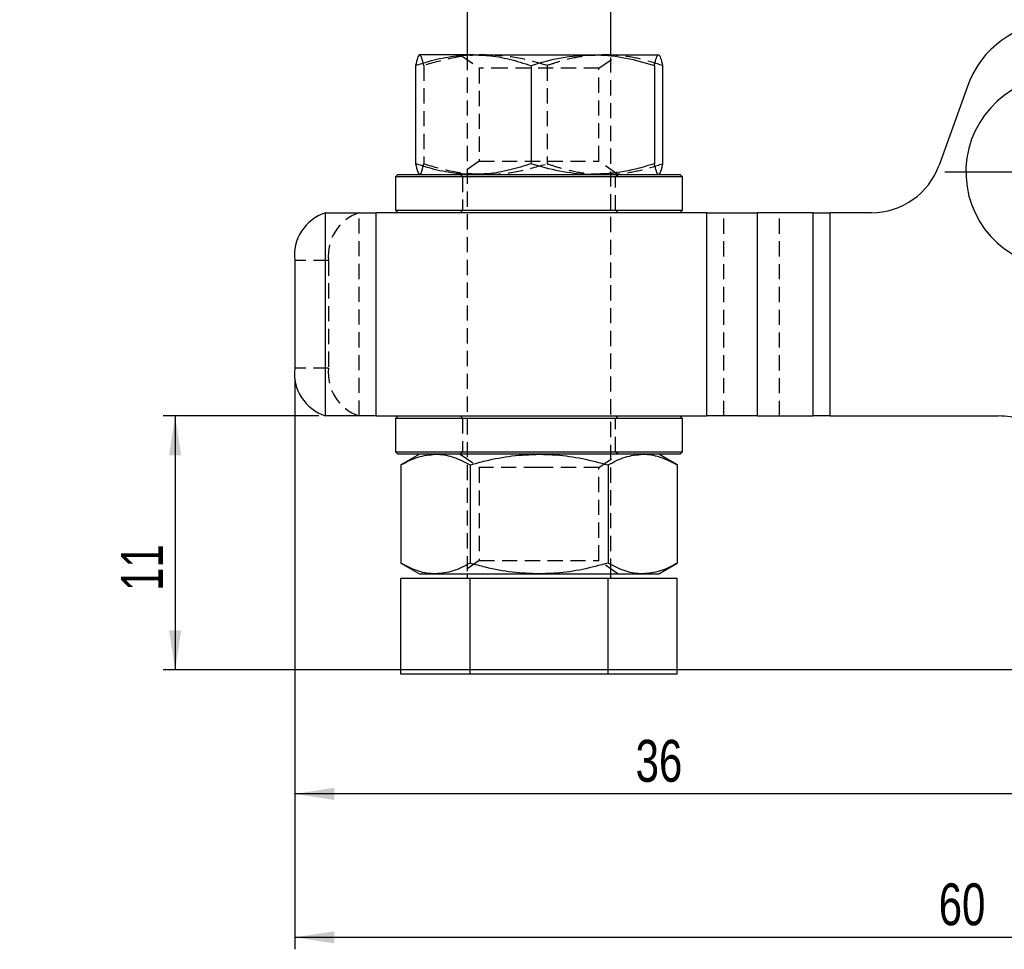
# Model space of a CAD drawing. Extents: x 23 to 201, y 8 to 142.
# Tile 7 of 28: x 23 to 64, y 54 to 93. Entities that reach past the tile are written whole.
import ezdxf

# ---------------------------------------------------------------- set-up
doc = ezdxf.new("R2010")
doc.units = 0
doc.header["$LTSCALE"] = 0.5
doc.linetypes.add('HIDDEN', pattern=[1.905, 1.27, -0.635])
doc.layers.get('0').update_dxf_attribs({"linetype": 'CONTINUOUS'})
doc.styles.add('SLDTEXTSTYLE0', font='TXT', dxfattribs={"width": 0.75})
doc.dimstyles.new('SLDDIMSTYLE0', dxfattribs={"dimtxt": 1.75, "dimasz": 1.651, "dimexe": 0, "dimexo": 0.0625, "dimgap": 0.4375, "dimtad": 1, "dimdec": 0, "dimrnd": 1e-09, "dimzin": 12, "dimtxsty": 'SLDTEXTSTYLE0', "dimsah": 1, "dimcen": 0.09, "dimazin": 3, "dimtfac": 1, "dimtdec": 0, "dimtofl": 0, "dimtmove": 0, "dimatfit": 3, "dimtolj": 1, "dimtzin": 12})
doc.dimstyles.new('SLDDIMSTYLE1', dxfattribs={"dimtxt": 1.75, "dimasz": 1.651, "dimexe": 0, "dimexo": 0.0625, "dimgap": 0.4375, "dimtad": 1, "dimdec": 0, "dimrnd": 1e-09, "dimzin": 12, "dimtxsty": 'SLDTEXTSTYLE0', "dimsah": 1, "dimcen": 0.09, "dimazin": 3, "dimtfac": 1, "dimtofl": 0, "dimtmove": 0, "dimatfit": 3, "dimtolj": 1, "dimtzin": 12})

# ---------------------------------------------------------------- blocks, each defined once
blk = doc.blocks.new('_D')
at = {"color": 179, "linetype": 'CONTINUOUS'}
for p, q in [((34.237, 78.107), (34.237, 54.307)), ((94.032, 65.494), (94.032, 54.307)), ((94.032, 54.807), (34.237, 54.807))]:
    blk.add_line(p, q, dxfattribs=at)
for points in [[(34.237, 54.807), (35.888, 54.553), (35.888, 55.061)], [(94.032, 54.807), (92.381, 55.061), (92.381, 54.553)]]:
    blk.add_solid(points, dxfattribs=at)
at = {"color": 179, "linetype": 'CONTINUOUS', "insert": (61.153, 57.063, 0.1), "char_height": 1.75, "attachment_point": 1, "style": 'SLDTEXTSTYLE0'}
blk.add_mtext('60', dxfattribs=at)
blk = doc.blocks.new('_D_1')
at = {"color": 179, "linetype": 'CONTINUOUS'}
for p, q in [((34.237, 78.107), (34.237, 60.307)), ((69.75, 65.494), (69.75, 60.307)), ((69.75, 60.807), (34.237, 60.807))]:
    blk.add_line(p, q, dxfattribs=at)
for points in [[(34.237, 60.807), (35.888, 60.553), (35.888, 61.061)], [(69.75, 60.807), (68.099, 61.061), (68.099, 60.553)]]:
    blk.add_solid(points, dxfattribs=at)
at = {"color": 179, "linetype": 'CONTINUOUS', "insert": (48.485, 63.063, 0.1), "char_height": 1.75, "attachment_point": 1, "style": 'SLDTEXTSTYLE0'}
blk.add_mtext('36', dxfattribs=at)
blk = doc.blocks.new('_D_2')
at = {"color": 179, "linetype": 'CONTINUOUS'}
for p, q in [((35.25, 76.607), (28.737, 76.607)), ((29.237, 76.607), (29.237, 65.994)), ((69.25, 65.994), (28.737, 65.994))]:
    blk.add_line(p, q, dxfattribs=at)
for points in [[(29.237, 76.607), (28.983, 74.956), (29.491, 74.956)], [(29.237, 65.994), (29.491, 67.645), (28.983, 67.645)]]:
    blk.add_solid(points, dxfattribs=at)
at = {"color": 179, "linetype": 'CONTINUOUS', "insert": (26.981, 69.29, 0.1), "char_height": 1.75, "attachment_point": 1, "rotation": 90, "style": 'SLDTEXTSTYLE0'}
blk.add_mtext('11', dxfattribs=at)
blk = doc.blocks.new('_D_3')
at = {"color": 179, "linetype": 'CONTINUOUS'}
for p, q in [((22.74, 112.192), (22.74, 121.062)), ((94.032, 66.494), (94.032, 121.062)), ((22.74, 120.562), (94.032, 120.562))]:
    blk.add_line(p, q, dxfattribs=at)
for points in [[(22.74, 120.562), (24.391, 120.308), (24.391, 120.816)], [(94.032, 120.562), (92.381, 120.816), (92.381, 120.308)]]:
    blk.add_solid(points, dxfattribs=at)
at = {"color": 179, "linetype": 'CONTINUOUS', "insert": (53.303, 122.818, 0.1), "char_height": 1.75, "attachment_point": 1, "style": 'SLDTEXTSTYLE0'}
blk.add_mtext('71', dxfattribs=at)
blk = doc.blocks.new('SW_CENTERMARKSYMBOL_3')
at = {"color": 0, "linetype": 'CONTINUOUS'}
for p, q in [((0, 2.5), (0, 4.875)), ((0, 0), (0, 2.5)), ((-2.5, 0), (-4.875, 0)), ((0, 0), (-2.5, 0)), ((0, 0), (0, -2.5)), ((0, 0), (2.5, 0)), ((2.5, 0), (4.875, 0)), ((0, -2.5), (0, -4.875))]:
    blk.add_line(p, q, dxfattribs=at)

msp = doc.modelspace()

# ---------------------------------------------------------------- linework, layer by layer
at = {"color": 7, "linetype": 'CONTINUOUS'}
for p, q in [((41.449799, 94.306987), (41.449799, 91.706986)), ((47.4498, 91.706986), (47.4498, 94.306987)), ((41.701894, 91.706986), (39.458233, 91.706986)), ((41.701894, 91.706986), (46.69341, 91.706986)), ((46.69341, 91.706986), (49.441314, 91.706986)), ((39.290185, 91.260404), (39.290185, 87.153568)), ((44.113602, 91.260404), (44.113602, 87.153568)), ((49.273214, 91.260404), (49.273214, 87.153568)), ((49.609414, 91.260404), (49.609414, 87.153568)), ((62.367893, 90.427457), (61.166723, 87.090837)), ((38.549799, 86.706986), (38.449801, 86.606986)), ((38.449801, 86.606986), (38.449801, 85.206987)), ((44.449802, 86.606986), (38.449801, 86.606986)), ((38.549799, 86.706986), (44.449802, 86.706986)), ((44.449802, 86.706986), (50.349801, 86.706986)), ((50.449799, 86.606986), (44.449802, 86.606986)), ((50.449799, 86.606986), (50.349801, 86.706986)), ((50.449799, 85.206987), (50.449799, 86.606986)), ((38.449801, 85.206987), (38.549799, 85.106986)), ((38.449801, 85.206987), (44.449802, 85.206987)), ((44.449802, 85.206987), (50.449799, 85.206987)), ((50.349801, 85.106986), (50.449799, 85.206987)), ((35.518809, 85.098238), (35.750049, 85.106986)), ((35.518809, 76.615734), (35.518809, 85.098238)), ((35.750049, 85.106986), (37.640131, 85.106986)), ((37.640131, 76.606986), (37.640131, 85.106986)), ((42.314383, 85.106986), (37.640131, 85.106986)), ((44.449802, 85.106986), (42.314383, 85.106986)), ((46.585216, 85.106986), (44.449802, 85.106986)), ((51.459803, 85.106986), (46.585216, 85.106986)), ((51.459803, 76.606986), (51.459803, 85.106986)), ((51.459803, 85.106986), (53.581125, 85.106986)), ((53.581125, 76.606986), (53.581125, 85.106986)), ((55.909551, 85.106986), (53.581125, 85.106986)), ((55.909551, 76.606986), (55.909551, 85.106986)), ((55.909551, 85.106986), (56.616658, 85.106986)), ((56.616658, 76.606986), (56.616658, 85.106986)), ((58.344058, 85.106986), (56.616658, 85.106986)), ((34.236725, 83.106986), (34.236725, 78.606987)), ((35.750049, 76.606986), (35.518809, 76.615734)), ((37.640131, 76.606986), (35.750049, 76.606986)), ((37.640131, 76.606986), (42.314383, 76.606986)), ((38.549799, 76.606986), (38.449801, 76.506987)), ((42.314383, 76.606986), (44.449802, 76.606986)), ((44.449802, 76.606986), (46.585216, 76.606986)), ((46.585216, 76.606986), (51.459803, 76.606986)), ((50.449799, 76.506987), (50.349801, 76.606986)), ((53.581125, 76.606986), (51.459803, 76.606986)), ((53.581125, 76.606986), (55.909551, 76.606986)), ((56.616658, 76.606986), (55.909551, 76.606986)), ((56.616658, 76.606986), (63.651757, 76.606986)), ((38.449801, 76.506987), (38.449801, 75.106986)), ((44.449802, 76.506987), (38.449801, 76.506987)), ((50.449799, 76.506987), (44.449802, 76.506987)), ((50.449799, 75.106986), (50.449799, 76.506987)), ((38.449801, 75.106986), (38.549799, 75.006986)), ((38.449801, 75.106986), (44.449802, 75.106986)), ((44.449802, 75.006986), (38.549799, 75.006986)), ((39.449799, 75.006986), (38.676298, 74.560404)), ((44.449802, 75.106986), (50.449799, 75.106986)), ((50.349801, 75.006986), (44.449802, 75.006986)), ((50.223301, 74.560404), (49.449801, 75.006986)), ((50.349801, 75.006986), (50.449799, 75.106986)), ((38.676298, 74.560404), (38.676298, 70.453568)), ((41.563048, 74.560404), (41.563048, 70.453568)), ((47.336552, 74.560404), (47.336552, 70.453568)), ((50.223301, 74.560404), (50.223301, 70.453568)), ((38.676298, 70.453568), (39.449799, 70.006987)), ((49.449801, 70.006987), (50.223301, 70.453568)), ((39.449799, 70.006987), (40.119673, 70.006987)), ((40.119673, 70.006987), (44.449802, 70.006987)), ((41.449799, 70.006987), (41.449799, 69.806986)), ((44.449802, 70.006987), (48.779926, 70.006987)), ((47.4498, 69.806986), (47.4498, 70.006987)), ((48.779926, 70.006987), (49.449801, 70.006987)), ((38.676298, 65.806987), (38.676298, 69.806986)), ((41.563048, 69.806986), (38.676298, 69.806986)), ((41.563048, 65.806987), (41.563048, 69.806986)), ((47.336552, 69.806986), (41.563048, 69.806986)), ((47.336552, 65.806987), (47.336552, 69.806986)), ((50.223301, 69.806986), (47.336552, 69.806986)), ((50.223301, 65.806987), (50.223301, 69.806986)), ((41.563048, 65.806987), (38.676298, 65.806987)), ((47.336552, 65.806987), (41.563048, 65.806987)), ((50.223301, 65.806987), (47.336552, 65.806987))]:
    msp.add_line(p, q, dxfattribs=at)
at = {"color": 7, "linetype": 'HIDDEN'}
for p, q in [((41.154093, 91.706986), (41.9498, 91.149826)), ((41.449799, 91.706986), (41.449799, 70.006987)), ((46.949799, 91.149826), (47.745506, 91.706986)), ((47.4498, 70.006987), (47.4498, 91.706986)), ((39.626385, 91.260404), (39.626385, 87.153568)), ((43.075848, 91.149826), (41.9498, 91.149826)), ((41.9498, 91.149826), (41.9498, 87.264147)), ((46.949799, 91.149826), (43.075848, 91.149826)), ((44.785998, 91.260404), (44.785998, 87.153568)), ((46.949799, 87.264147), (46.949799, 91.149826)), ((41.9498, 87.264147), (41.154093, 86.706986)), ((41.9498, 87.264147), (46.949799, 87.264147)), ((47.745506, 86.706986), (46.949799, 87.264147)), ((41.149802, 86.706986), (41.2498, 86.606986)), ((41.2498, 86.606986), (41.2498, 85.206987)), ((47.6498, 86.606986), (47.749802, 86.706986)), ((47.6498, 85.206987), (47.6498, 86.606986)), ((41.2498, 85.206987), (41.149802, 85.106986)), ((47.749802, 85.106986), (47.6498, 85.206987)), ((35.518809, 85.098238), (35.684864, 85.098238)), ((35.518809, 76.615734), (35.518809, 85.098238)), ((36.933023, 76.615734), (36.933023, 85.098238)), ((37.640131, 76.606986), (37.640131, 85.106986)), ((51.459803, 76.606986), (51.459803, 85.106986)), ((52.16691, 76.606986), (52.16691, 85.106986)), ((53.581125, 76.606986), (53.581125, 85.106986)), ((54.495338, 76.606986), (54.495338, 85.106986)), ((55.909551, 76.606986), (55.909551, 85.106986)), ((56.616658, 76.606986), (56.616658, 85.106986)), ((35.650938, 83.106986), (34.236725, 83.106986)), ((35.650938, 83.106986), (35.650938, 78.606987)), ((35.650938, 78.606987), (34.236725, 78.606987)), ((35.684864, 76.615734), (35.518809, 76.615734)), ((41.149802, 76.606986), (41.2498, 76.506987)), ((47.6498, 76.506987), (47.749802, 76.606986)), ((41.2498, 76.506987), (41.2498, 75.106986)), ((47.6498, 75.106986), (47.6498, 76.506987)), ((41.2498, 75.106986), (41.149802, 75.006986)), ((41.154093, 75.006986), (41.9498, 74.449826)), ((46.949799, 74.449826), (47.745506, 75.006986)), ((47.749802, 75.006986), (47.6498, 75.106986)), ((44.449802, 74.449826), (41.9498, 74.449826)), ((41.9498, 74.449826), (41.9498, 70.564147)), ((46.949799, 74.449826), (44.449802, 74.449826)), ((46.949799, 70.564147), (46.949799, 74.449826)), ((41.9498, 70.564147), (41.154093, 70.006987)), ((41.9498, 70.564147), (46.949799, 70.564147)), ((47.745506, 70.006987), (46.949799, 70.564147))]:
    msp.add_line(p, q, dxfattribs=at)
at = {"color": 7, "linetype": 'CONTINUOUS'}
for centre, radius, start, end in [((59.273388, 78.590259), 16.526463, 46.6471396, 80.8510496), ((66.131448, 89.072592), 4, 23.155016, 160.2013115), ((66.289635, 86.806986), 4, 87.3003441, 267.3003441), ((58.344057, 88.106986), 3, 270, 340.2013115), ((36.084184, 83.32585), 1.860378, 107.69218, 186.7562018), ((36.084185, 78.388123), 1.860379, 173.2438013, 252.3078047), ((63.651756, 73.606986), 3, 52.0427067, 90)]:
    msp.add_arc(centre, radius, start, end, dxfattribs=at)
at = {"color": 7, "linetype": 'HIDDEN'}
for centre, radius, start, end in [((37.498397, 83.32585), 1.860378, 107.69218, 186.7562018), ((37.498398, 78.388123), 1.860379, 173.2438013, 252.3078047)]:
    msp.add_arc(centre, radius, start, end, dxfattribs=at)
at = {"color": 7, "linetype": 'CONTINUOUS'}
for points, knots in [([(39.290185, 91.260404), (39.471359, 91.319618), (39.95347, 91.477189), (40.757483, 91.662798), (41.385757, 91.692195), (41.701894, 91.706986)], [0, 0, 0, 0, 0.230236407, 0.612667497, 1, 1, 1, 1]), ([(39.458285, 91.706986), (39.454302, 91.706454), (39.424124, 91.702417), (39.367238, 91.604889), (39.316026, 91.375932), (39.290185, 91.260404)], [0, 0, 0, 0, 0.070062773, 0.530770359, 1, 1, 1, 1]), ([(41.701894, 91.706986), (41.903436, 91.700801), (42.410528, 91.685239), (43.220842, 91.54333), (43.814949, 91.355051), (44.113602, 91.260404)], [0, 0, 0, 0, 0.247004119, 0.62147539, 1, 1, 1, 1]), ([(44.113602, 91.260404), (44.532574, 91.385223), (45.3782, 91.637149), (46.252359, 91.683567), (46.69341, 91.706986)], [0, 0, 0, 0, 0.49545777, 1, 1, 1, 1]), ([(46.69341, 91.706986), (46.754535, 91.706454), (47.217601, 91.702417), (48.090719, 91.60489), (48.876649, 91.375932), (49.273214, 91.260404)], [0, 0, 0, 0, 0.07006191, 0.530770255, 1, 1, 1, 1]), ([(49.273214, 91.260404), (49.300516, 91.385223), (49.355618, 91.637149), (49.412577, 91.683567), (49.441314, 91.706986)], [0, 0, 0, 0, 0.495458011, 1, 1, 1, 1]), ([(49.441314, 91.706986), (49.445298, 91.706454), (49.475475, 91.702417), (49.532362, 91.604889), (49.583574, 91.375932), (49.609414, 91.260404)], [0, 0, 0, 0, 0.070062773, 0.530770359, 1, 1, 1, 1]), ([(41.701894, 86.706986), (41.390017, 86.721402), (40.761752, 86.750443), (39.957573, 86.935442), (39.471359, 87.094354), (39.290185, 87.153568)], [0, 0, 0, 0, 0.3821175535, 0.7697640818, 1, 1, 1, 1]), ([(39.290185, 87.153568), (39.317484, 87.02875), (39.372583, 86.776824), (39.429546, 86.730406), (39.458285, 86.706986)], [0, 0, 0, 0, 0.495457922, 1, 1, 1, 1]), ([(44.113602, 87.153568), (43.817916, 87.059791), (43.223852, 86.871382), (42.413572, 86.728836), (41.903436, 86.713174), (41.701894, 86.706986)], [0, 0, 0, 0, 0.374792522, 0.752995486, 1, 1, 1, 1]), ([(46.69341, 86.706986), (46.632284, 86.707519), (46.169214, 86.711556), (45.296098, 86.809083), (44.510168, 87.038041), (44.113602, 87.153568)], [0, 0, 0, 0, 0.070062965, 0.530770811, 1, 1, 1, 1]), ([(49.273214, 87.153568), (48.854243, 87.02875), (48.008617, 86.776824), (47.134459, 86.730406), (46.69341, 86.706986)], [0, 0, 0, 0, 0.495458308, 1, 1, 1, 1]), ([(49.441314, 86.706986), (49.437332, 86.707519), (49.407165, 86.711556), (49.350268, 86.809084), (49.299056, 87.038041), (49.273214, 87.153568)], [0, 0, 0, 0, 0.070062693, 0.530770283, 1, 1, 1, 1]), ([(49.609414, 87.153568), (49.582115, 87.02875), (49.527016, 86.776824), (49.470054, 86.730406), (49.441314, 86.706986)], [0, 0, 0, 0, 0.495457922, 1, 1, 1, 1]), ([(38.676298, 74.560404), (38.910709, 74.685223), (39.383827, 74.93715), (39.87291, 74.983567), (40.119673, 75.006986)], [0, 0, 0, 0, 0.495457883, 1, 1, 1, 1]), ([(40.119673, 75.006986), (40.153873, 75.006454), (40.412956, 75.002418), (40.901452, 74.904889), (41.341173, 74.675932), (41.563048, 74.560404)], [0, 0, 0, 0, 0.070062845, 0.53077025, 1, 1, 1, 1]), ([(41.563048, 74.560404), (41.779909, 74.619618), (42.356983, 74.777189), (43.319366, 74.962799), (44.071393, 74.992195), (44.449802, 75.006986)], [0, 0, 0, 0, 0.230236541, 0.612667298, 1, 1, 1, 1]), ([(44.449802, 75.006986), (44.691042, 75.000801), (45.298017, 74.985239), (46.267942, 74.84333), (46.979072, 74.655051), (47.336552, 74.560404)], [0, 0, 0, 0, 0.247004, 0.621475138, 1, 1, 1, 1]), ([(47.336552, 74.560404), (47.570962, 74.685223), (48.04408, 74.93715), (48.533163, 74.983567), (48.779926, 75.006986)], [0, 0, 0, 0, 0.495457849, 1, 1, 1, 1]), ([(48.779926, 75.006986), (48.814126, 75.006454), (49.073209, 75.002418), (49.561705, 74.904889), (50.001426, 74.675932), (50.223301, 74.560404)], [0, 0, 0, 0, 0.070062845, 0.530770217, 1, 1, 1, 1]), ([(40.119673, 70.006987), (40.085474, 70.00752), (39.826391, 70.011553), (39.337894, 70.109085), (38.898174, 70.338041), (38.676298, 70.453568)], [0, 0, 0, 0, 0.070062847, 0.530770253, 1, 1, 1, 1]), ([(41.563048, 70.453568), (41.328638, 70.328749), (40.85552, 70.076824), (40.366436, 70.030407), (40.119673, 70.006987)], [0, 0, 0, 0, 0.495457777, 1, 1, 1, 1]), ([(44.449802, 70.006987), (44.076494, 70.021403), (43.324476, 70.050443), (42.361894, 70.235441), (41.779908, 70.394354), (41.563048, 70.453568)], [0, 0, 0, 0, 0.382117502, 0.769763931, 1, 1, 1, 1]), ([(47.336552, 70.453568), (46.982622, 70.359791), (46.271544, 70.171383), (45.30166, 70.028835), (44.691042, 70.013174), (44.449802, 70.006987)], [0, 0, 0, 0, 0.374793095, 0.752995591, 1, 1, 1, 1]), ([(48.779926, 70.006987), (48.745727, 70.00752), (48.486644, 70.011553), (47.998148, 70.109085), (47.558427, 70.338041), (47.336552, 70.453568)], [0, 0, 0, 0, 0.070062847, 0.530770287, 1, 1, 1, 1]), ([(50.223301, 70.453568), (49.988891, 70.328749), (49.515773, 70.076824), (49.02669, 70.030407), (48.779926, 70.006987)], [0, 0, 0, 0, 0.495457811, 1, 1, 1, 1])]:
    msp.add_open_spline(points, degree=3, knots=knots, dxfattribs=at)
at = {"color": 7, "linetype": 'HIDDEN'}
for points, knots in [([(39.626385, 91.260404), (39.599084, 91.385223), (39.543982, 91.637149), (39.487023, 91.683567), (39.458285, 91.706986)], [0, 0, 0, 0, 0.495458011, 1, 1, 1, 1]), ([(42.20619, 91.706986), (42.145065, 91.706454), (41.681998, 91.702417), (40.808881, 91.60489), (40.022951, 91.375932), (39.626385, 91.260404)], [0, 0, 0, 0, 0.07006191, 0.530770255, 1, 1, 1, 1]), ([(44.785998, 91.260404), (44.367026, 91.385223), (43.5214, 91.637149), (42.64724, 91.683567), (42.20619, 91.706986)], [0, 0, 0, 0, 0.49545777, 1, 1, 1, 1]), ([(47.197706, 91.706986), (46.88583, 91.692571), (46.257564, 91.66353), (45.453385, 91.478531), (44.967172, 91.319618), (44.785998, 91.260404)], [0, 0, 0, 0, 0.38211748, 0.76976404, 1, 1, 1, 1]), ([(49.609414, 91.260404), (49.313728, 91.354182), (48.719665, 91.542591), (47.909384, 91.685137), (47.399249, 91.700799), (47.197706, 91.706986)], [0, 0, 0, 0, 0.374792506, 0.752995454, 1, 1, 1, 1]), ([(39.458285, 86.706986), (39.462267, 86.707519), (39.492435, 86.711556), (39.549338, 86.809084), (39.600546, 87.038041), (39.626385, 87.153568)], [0, 0, 0, 0, 0.070062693, 0.530770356, 1, 1, 1, 1]), ([(39.626385, 87.153568), (40.045357, 87.02875), (40.890982, 86.776824), (41.765141, 86.730406), (42.20619, 86.706986)], [0, 0, 0, 0, 0.495458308, 1, 1, 1, 1]), ([(42.20619, 86.706986), (42.267316, 86.707519), (42.730385, 86.711556), (43.603502, 86.809083), (44.389432, 87.038041), (44.785998, 87.153568)], [0, 0, 0, 0, 0.070062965, 0.530770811, 1, 1, 1, 1]), ([(44.785998, 87.153568), (44.967172, 87.094354), (45.449283, 86.936784), (46.253296, 86.751175), (46.881569, 86.721778), (47.197706, 86.706986)], [0, 0, 0, 0, 0.230236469, 0.612667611, 1, 1, 1, 1]), ([(47.197706, 86.706986), (47.399249, 86.713172), (47.90634, 86.728734), (48.716655, 86.870643), (49.310762, 87.058922), (49.609414, 87.153568)], [0, 0, 0, 0, 0.247004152, 0.621475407, 1, 1, 1, 1])]:
    msp.add_open_spline(points, degree=3, knots=knots, dxfattribs=at)

# ---------------------------------------------------------------- block references
at = {"color": 179, "linetype": 'CONTINUOUS'}
msp.add_blockref('SW_CENTERMARKSYMBOL_3', (66.289635, 86.806986), dxfattribs=at)

# ---------------------------------------------------------------- dimensions: what is measured, and where the dimension line sits
for base, p1, p2, dimstyle, picture, middle in [((94.032266, 120.561674), (22.740281, 111.691645), (94.032266, 65.993703), 'SLDDIMSTYLE0', '_D_3', (55.306628, 120.561674)), ((34.236726, 54.806986), (94.032266, 65.993703), (34.236726, 78.606986), 'SLDDIMSTYLE0', '_D', (63.156979, 54.806986)), ((34.236726, 60.806986), (69.7498, 65.993703), (34.236726, 78.606986), 'SLDDIMSTYLE1', '_D_1', (50.489053, 60.806986))]:
    dim = msp.add_linear_dim(base=base, p1=p1, p2=p2, dimstyle=dimstyle, dxfattribs=at)
    dim.commit()
    dim.dimension.update_dxf_attribs({"geometry": picture, "text_midpoint": middle, "dimtype": 160})
dim = msp.add_linear_dim(base=(29.236701, 65.993703), p1=(35.75005, 76.606986), p2=(69.7498, 65.993703), angle=90, dimstyle='SLDDIMSTYLE0', dxfattribs=at)
dim.commit()
dim.dimension.update_dxf_attribs({"geometry": '_D_2', "text_midpoint": (29.236701, 71.294127), "dimtype": 160})

doc.saveas('drawing.dxf')
